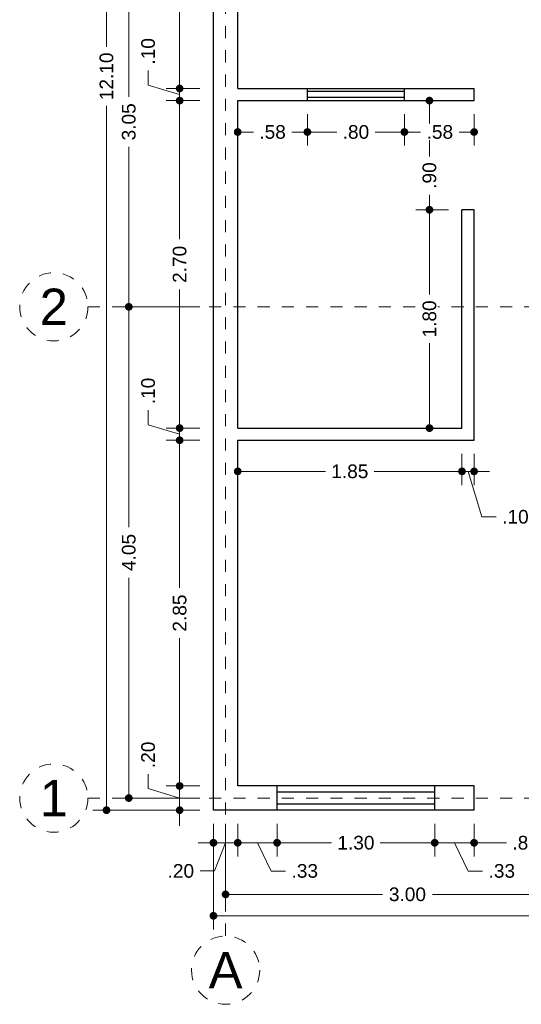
# Model space of a CAD drawing. Header units: millimetres. Extents: x 2564.8 to 2573.4, y 875.7 to 889.9.
# Tile 1 of 3: x 2564.8 to 2568.9, y 875.7 to 883.8. Entities that reach past the tile are written whole.
import ezdxf
from ezdxf.enums import TextEntityAlignment as Align

# ---------------------------------------------------------------- set-up
doc = ezdxf.new("R2010")
doc.units = ezdxf.units.MM
doc.header["$LTSCALE"] = 0.001
doc.linetypes.add('CENTER2', pattern=[28.575, 19.05, -3.175, 3.175, -3.175])
for name, color, linetype, lineweight in [('Cotas', 7, 'Continuous', 18), ('Ejes', 7, 'CENTER2', 5), ('Muros', 7, 'Continuous', 30), ('Ventanas', 250, 'Continuous', 25)]:
    doc.layers.add(name, color=color, linetype=linetype, lineweight=lineweight)
doc.styles.get("Standard").update_dxf_attribs({"font": 'arial.ttf'})
doc.dimstyles.new('1-75', dxfattribs={"dimscale": 75, "dimtxt": 0.0015, "dimasz": 0.00085, "dimexe": 0.0015, "dimexo": 0.0015, "dimgap": 0.0008, "dimtad": 0, "dimzin": 4, "dimdsep": 46, "dimtxsty": 'Standard', "dimblk": 'DOT', "dimcen": 0.0009, "dimclrd": 256, "dimclre": 256, "dimclrt": 256, "dimadec": 0, "dimazin": 0, "dimtfac": 1, "dimtofl": 0, "dimtmove": 1, "dimatfit": 2, "dimfxl": 0.0015, "dimtfill": 1, "dimtolj": 1, "dimtzin": 4, "dimlwd": -1, "dimlwe": -1, "dimarcsym": 0})

# ---------------------------------------------------------------- blocks, each defined once
blk = doc.blocks.new('_DOT')
at = {"color": 0, "linetype": 'ByBlock'}
blk.add_line((-0.5, 0), (-1, 0), dxfattribs=at)
at = {"color": 0, "linetype": 'ByBlock', "const_width": 0.5}
blk.add_lwpolyline([(-0.25, 0, 1), (0.25, 0, 1)], format="xyb", close=True, dxfattribs=at)
blk = doc.blocks.new('*D3')
at = {"layer": 'Cotas', "transparency": 16777216}
for p, q in [((2566.2439, 889.4308), (2565.3617, 889.4308)), ((2565.4742, 889.367), (2565.4742, 883.6251)), ((2565.4742, 877.3945), (2565.4742, 883.1364)), ((2566.2439, 877.3308), (2565.3617, 877.3308))]:
    blk.add_line(p, q, dxfattribs=at)
at = {"layer": 'Defpoints', "color": 0, "transparency": 16777216}
for p in [(2565.4742, 889.4308), (2566.3564, 889.4308), (2566.3564, 877.3308)]:
    blk.add_point(p, dxfattribs=at)
at = {"layer": 'Cotas', "transparency": 16777216, "xscale": 0.06375, "yscale": 0.06375, "zscale": 0.06375}
for p, rotation in [((2565.4742, 889.4308), 90), ((2565.4742, 877.3308), 270)]:
    blk.add_blockref('_DOT', p, dxfattribs=dict(at, rotation=rotation))
at = {"layer": 'Cotas', "transparency": 16777216, "insert": (2565.4742, 883.3808), "char_height": 0.1125, "attachment_point": 5, "rotation": 90, "bg_fill": 3, "box_fill_scale": 1.1, "bg_fill_color": 256, "bg_fill_true_color": 13158600, "bg_fill_transparency": 0}
blk.add_mtext('\\A1;12.10', dxfattribs=at)
blk = doc.blocks.new('*D7')
at = {"layer": 'Cotas', "transparency": 16777216}
for p, q in [((2566.2439, 884.5308), (2565.5455, 884.5308)), ((2565.658, 884.467), (2565.658, 883.2123)), ((2565.658, 881.5445), (2565.658, 882.7993)), ((2566.2439, 881.4808), (2565.5455, 881.4808))]:
    blk.add_line(p, q, dxfattribs=at)
at = {"layer": 'Defpoints', "color": 0, "transparency": 16777216}
for p in [(2566.3564, 884.5308), (2565.658, 881.4808), (2566.3564, 881.4808)]:
    blk.add_point(p, dxfattribs=at)
at = {"layer": 'Cotas', "transparency": 16777216, "xscale": 0.06375, "yscale": 0.06375, "zscale": 0.06375}
for p, rotation in [((2565.658, 884.5308), 90), ((2565.658, 881.4808), 270)]:
    blk.add_blockref('_DOT', p, dxfattribs=dict(at, rotation=rotation))
at = {"layer": 'Cotas', "transparency": 16777216, "insert": (2565.658, 883.0058), "char_height": 0.1125, "attachment_point": 5, "rotation": 90, "bg_fill": 3, "box_fill_scale": 1.1, "bg_fill_color": 256, "bg_fill_true_color": 13158600, "bg_fill_transparency": 0}
blk.add_mtext('\\A1;3.05', dxfattribs=at)
blk = doc.blocks.new('*D8')
at = {"layer": 'Cotas', "transparency": 16777216}
for p, q in [((2566.2439, 881.4808), (2565.5455, 881.4808)), ((2565.658, 881.417), (2565.658, 879.6646)), ((2565.658, 877.4945), (2565.658, 879.247)), ((2566.2439, 877.4308), (2565.5455, 877.4308))]:
    blk.add_line(p, q, dxfattribs=at)
at = {"layer": 'Defpoints', "color": 0, "transparency": 16777216}
for p in [(2566.3564, 881.4808), (2565.658, 877.4308), (2566.3564, 877.4308)]:
    blk.add_point(p, dxfattribs=at)
at = {"layer": 'Cotas', "transparency": 16777216, "xscale": 0.06375, "yscale": 0.06375, "zscale": 0.06375}
for p, rotation in [((2565.658, 881.4808), 90), ((2565.658, 877.4308), 270)]:
    blk.add_blockref('_DOT', p, dxfattribs=dict(at, rotation=rotation))
at = {"layer": 'Cotas', "transparency": 16777216, "insert": (2565.658, 879.4558), "char_height": 0.1125, "attachment_point": 5, "rotation": 90, "bg_fill": 3, "box_fill_scale": 1.1, "bg_fill_color": 256, "bg_fill_true_color": 13158600, "bg_fill_transparency": 0}
blk.add_mtext('\\A1;4.05', dxfattribs=at)
blk = doc.blocks.new('*D12')
at = {"layer": 'Cotas', "transparency": 16777216}
for p, q in [((2566.2439, 886.4308), (2565.965, 886.4308)), ((2566.0775, 886.367), (2566.0775, 885.0623)), ((2566.0775, 883.3445), (2566.0775, 884.6493)), ((2566.2439, 883.2808), (2565.965, 883.2808))]:
    blk.add_line(p, q, dxfattribs=at)
at = {"layer": 'Defpoints', "color": 0, "transparency": 16777216}
for p in [(2566.3564, 886.4308), (2566.0775, 883.2808), (2566.3564, 883.2808)]:
    blk.add_point(p, dxfattribs=at)
at = {"layer": 'Cotas', "transparency": 16777216, "xscale": 0.06375, "yscale": 0.06375, "zscale": 0.06375}
for p, rotation in [((2566.0775, 886.4308), 90), ((2566.0775, 883.2808), 270)]:
    blk.add_blockref('_DOT', p, dxfattribs=dict(at, rotation=rotation))
at = {"layer": 'Cotas', "transparency": 16777216, "insert": (2566.0775, 884.8558), "char_height": 0.1125, "attachment_point": 5, "rotation": 90, "bg_fill": 3, "box_fill_scale": 1.1, "bg_fill_color": 256, "bg_fill_true_color": 13158600, "bg_fill_transparency": 0}
blk.add_mtext('\\A1;3.15', dxfattribs=at)
blk = doc.blocks.new('*D13')
at = {"layer": 'Cotas', "transparency": 16777216}
for p, q in [((2565.8176, 883.3088), (2565.8176, 883.4288)), ((2566.0775, 883.3445), (2566.0775, 883.4083)), ((2566.0775, 883.2308), (2565.8176, 883.3088)), ((2566.2439, 883.2808), (2565.965, 883.2808)), ((2566.0775, 883.2808), (2566.0775, 883.1808)), ((2566.2439, 883.1808), (2565.965, 883.1808)), ((2566.0775, 883.117), (2566.0775, 883.0533))]:
    blk.add_line(p, q, dxfattribs=at)
at = {"layer": 'Defpoints', "color": 0, "transparency": 16777216}
for p in [(2566.3564, 883.2808), (2566.0775, 883.1808), (2566.3564, 883.1808)]:
    blk.add_point(p, dxfattribs=at)
at = {"layer": 'Cotas', "transparency": 16777216, "xscale": 0.06375, "yscale": 0.06375, "zscale": 0.06375}
for p, rotation in [((2566.0775, 883.2808), 270), ((2566.0775, 883.1808), 90)]:
    blk.add_blockref('_DOT', p, dxfattribs=dict(at, rotation=rotation))
at = {"layer": 'Cotas', "transparency": 16777216, "insert": (2565.8176, 883.5871), "char_height": 0.1125, "attachment_point": 5, "rotation": 90, "bg_fill": 3, "box_fill_scale": 1.1, "bg_fill_color": 256, "bg_fill_true_color": 13158600, "bg_fill_transparency": 0}
blk.add_mtext('\\A1;.10', dxfattribs=at)
blk = doc.blocks.new('*D14')
at = {"layer": 'Cotas', "transparency": 16777216}
for p, q in [((2566.2439, 883.1808), (2565.965, 883.1808)), ((2566.0775, 883.117), (2566.0775, 882.0376)), ((2566.0775, 880.5445), (2566.0775, 881.6239)), ((2566.2439, 880.4808), (2565.965, 880.4808))]:
    blk.add_line(p, q, dxfattribs=at)
at = {"layer": 'Defpoints', "color": 0, "transparency": 16777216}
for p in [(2566.3564, 883.1808), (2566.0775, 880.4808), (2566.3564, 880.4808)]:
    blk.add_point(p, dxfattribs=at)
at = {"layer": 'Cotas', "transparency": 16777216, "xscale": 0.06375, "yscale": 0.06375, "zscale": 0.06375}
for p, rotation in [((2566.0775, 883.1808), 90), ((2566.0775, 880.4808), 270)]:
    blk.add_blockref('_DOT', p, dxfattribs=dict(at, rotation=rotation))
at = {"layer": 'Cotas', "transparency": 16777216, "insert": (2566.0775, 881.8308), "char_height": 0.1125, "attachment_point": 5, "rotation": 90, "bg_fill": 3, "box_fill_scale": 1.1, "bg_fill_color": 256, "bg_fill_true_color": 13158600, "bg_fill_transparency": 0}
blk.add_mtext('\\A1;2.70', dxfattribs=at)
blk = doc.blocks.new('*D15')
at = {"layer": 'Cotas', "transparency": 16777216}
for p, q in [((2565.8176, 880.5088), (2565.8176, 880.6288)), ((2566.0775, 880.5445), (2566.0775, 880.6083)), ((2566.0775, 880.4308), (2565.8176, 880.5088)), ((2566.2439, 880.4808), (2565.965, 880.4808)), ((2566.0775, 880.4808), (2566.0775, 880.3808)), ((2566.2439, 880.3808), (2565.965, 880.3808)), ((2566.0775, 880.317), (2566.0775, 880.2533))]:
    blk.add_line(p, q, dxfattribs=at)
at = {"layer": 'Defpoints', "color": 0, "transparency": 16777216}
for p in [(2566.3564, 880.4808), (2566.0775, 880.3808), (2566.3564, 880.3808)]:
    blk.add_point(p, dxfattribs=at)
at = {"layer": 'Cotas', "transparency": 16777216, "xscale": 0.06375, "yscale": 0.06375, "zscale": 0.06375}
for p, rotation in [((2566.0775, 880.4808), 270), ((2566.0775, 880.3808), 90)]:
    blk.add_blockref('_DOT', p, dxfattribs=dict(at, rotation=rotation))
at = {"layer": 'Cotas', "transparency": 16777216, "insert": (2565.8176, 880.7871), "char_height": 0.1125, "attachment_point": 5, "rotation": 90, "bg_fill": 3, "box_fill_scale": 1.1, "bg_fill_color": 256, "bg_fill_true_color": 13158600, "bg_fill_transparency": 0}
blk.add_mtext('\\A1;.10', dxfattribs=at)
blk = doc.blocks.new('*D16')
at = {"layer": 'Cotas', "transparency": 16777216}
for p, q in [((2566.2439, 880.3808), (2565.965, 880.3808)), ((2566.0775, 880.317), (2566.0775, 879.1633)), ((2566.0775, 877.5945), (2566.0775, 878.7483)), ((2566.2439, 877.5308), (2565.965, 877.5308))]:
    blk.add_line(p, q, dxfattribs=at)
at = {"layer": 'Defpoints', "color": 0, "transparency": 16777216}
for p in [(2566.3564, 880.3808), (2566.0775, 877.5308), (2566.3564, 877.5308)]:
    blk.add_point(p, dxfattribs=at)
at = {"layer": 'Cotas', "transparency": 16777216, "xscale": 0.06375, "yscale": 0.06375, "zscale": 0.06375}
for p, rotation in [((2566.0775, 880.3808), 90), ((2566.0775, 877.5308), 270)]:
    blk.add_blockref('_DOT', p, dxfattribs=dict(at, rotation=rotation))
at = {"layer": 'Cotas', "transparency": 16777216, "insert": (2566.0775, 878.9558), "char_height": 0.1125, "attachment_point": 5, "rotation": 90, "bg_fill": 3, "box_fill_scale": 1.1, "bg_fill_color": 256, "bg_fill_true_color": 13158600, "bg_fill_transparency": 0}
blk.add_mtext('\\A1;2.85', dxfattribs=at)
blk = doc.blocks.new('*D17')
at = {"layer": 'Cotas', "transparency": 16777216}
for p, q in [((2566.0775, 877.5945), (2566.0775, 877.6583)), ((2565.8176, 877.5088), (2565.8176, 877.6288)), ((2566.0775, 877.4308), (2565.8176, 877.5088)), ((2566.2439, 877.5308), (2565.965, 877.5308)), ((2566.0775, 877.5308), (2566.0775, 877.3308)), ((2566.2439, 877.3308), (2565.965, 877.3308)), ((2566.0775, 877.267), (2566.0775, 877.2033))]:
    blk.add_line(p, q, dxfattribs=at)
at = {"layer": 'Defpoints', "color": 0, "transparency": 16777216}
for p in [(2566.3564, 877.5308), (2566.0775, 877.3308), (2566.3564, 877.3308)]:
    blk.add_point(p, dxfattribs=at)
at = {"layer": 'Cotas', "transparency": 16777216, "xscale": 0.06375, "yscale": 0.06375, "zscale": 0.06375}
for p, rotation in [((2566.0775, 877.5308), 270), ((2566.0775, 877.3308), 90)]:
    blk.add_blockref('_DOT', p, dxfattribs=dict(at, rotation=rotation))
at = {"layer": 'Cotas', "transparency": 16777216, "insert": (2565.8176, 877.7871), "char_height": 0.1125, "attachment_point": 5, "rotation": 90, "bg_fill": 3, "box_fill_scale": 1.1, "bg_fill_color": 256, "bg_fill_true_color": 13158600, "bg_fill_transparency": 0}
blk.add_mtext('\\A1;.20', dxfattribs=at)
blk = doc.blocks.new('*D18')
at = {"layer": 'Cotas', "transparency": 16777216}
for p, q in [((2566.3564, 877.2183), (2566.3564, 876.3478)), ((2572.8564, 877.2183), (2572.8564, 876.3478)), ((2566.4202, 876.4603), (2569.4002, 876.4603)), ((2572.7927, 876.4603), (2569.8126, 876.4603))]:
    blk.add_line(p, q, dxfattribs=at)
at = {"layer": 'Defpoints', "color": 0, "transparency": 16777216}
for p in [(2566.3564, 877.3308), (2572.8564, 877.3308), (2572.8564, 876.4603)]:
    blk.add_point(p, dxfattribs=at)
at = {"layer": 'Cotas', "transparency": 16777216, "xscale": 0.06375, "yscale": 0.06375, "zscale": 0.06375, "rotation": 180}
blk.add_blockref('_DOT', (2566.3564, 876.4603), dxfattribs=at)
at = {"layer": 'Cotas', "transparency": 16777216, "xscale": 0.06375, "yscale": 0.06375, "zscale": 0.06375}
blk.add_blockref('_DOT', (2572.8564, 876.4603), dxfattribs=at)
at = {"layer": 'Cotas', "transparency": 16777216, "insert": (2569.6064, 876.4603), "char_height": 0.1125, "attachment_point": 5, "bg_fill": 3, "box_fill_scale": 1.1, "bg_fill_color": 256, "bg_fill_true_color": 13158600, "bg_fill_transparency": 0}
blk.add_mtext('\\A1;6.50', dxfattribs=at)
blk = doc.blocks.new('*D19')
at = {"layer": 'Cotas', "transparency": 16777216}
for p, q in [((2566.4564, 877.2183), (2566.4564, 876.5243)), ((2569.4564, 877.2183), (2569.4564, 876.5243)), ((2566.5202, 876.6368), (2567.7505, 876.6368)), ((2569.3927, 876.6368), (2568.1623, 876.6368))]:
    blk.add_line(p, q, dxfattribs=at)
at = {"layer": 'Defpoints', "color": 0, "transparency": 16777216}
for p in [(2566.4564, 877.3308), (2569.4564, 877.3308), (2569.4564, 876.6368)]:
    blk.add_point(p, dxfattribs=at)
at = {"layer": 'Cotas', "transparency": 16777216, "xscale": 0.06375, "yscale": 0.06375, "zscale": 0.06375, "rotation": 180}
blk.add_blockref('_DOT', (2566.4564, 876.6368), dxfattribs=at)
at = {"layer": 'Cotas', "transparency": 16777216, "xscale": 0.06375, "yscale": 0.06375, "zscale": 0.06375}
blk.add_blockref('_DOT', (2569.4564, 876.6368), dxfattribs=at)
at = {"layer": 'Cotas', "transparency": 16777216, "insert": (2567.9564, 876.6368), "char_height": 0.1125, "attachment_point": 5, "bg_fill": 3, "box_fill_scale": 1.1, "bg_fill_color": 256, "bg_fill_true_color": 13158600, "bg_fill_transparency": 0}
blk.add_mtext('\\A1;3.00', dxfattribs=at)
blk = doc.blocks.new('*D21')
at = {"layer": 'Cotas', "transparency": 16777216}
for p, q in [((2566.3564, 877.2183), (2566.3564, 876.9497)), ((2566.5564, 877.2183), (2566.5564, 876.9497)), ((2566.2927, 877.0622), (2566.2289, 877.0622)), ((2566.3564, 877.0622), (2566.5564, 877.0622)), ((2566.4564, 877.0622), (2566.3655, 876.8296)), ((2566.6202, 877.0622), (2566.6839, 877.0622)), ((2566.3655, 876.8296), (2566.2455, 876.8296))]:
    blk.add_line(p, q, dxfattribs=at)
at = {"layer": 'Defpoints', "color": 0, "transparency": 16777216}
for p in [(2566.3564, 877.3308), (2566.5564, 877.3308), (2566.5564, 877.0622)]:
    blk.add_point(p, dxfattribs=at)
at = {"layer": 'Cotas', "transparency": 16777216, "xscale": 0.06375, "yscale": 0.06375, "zscale": 0.06375}
blk.add_blockref('_DOT', (2566.3564, 877.0622), dxfattribs=at)
at = {"layer": 'Cotas', "transparency": 16777216, "xscale": 0.06375, "yscale": 0.06375, "zscale": 0.06375, "rotation": 180}
blk.add_blockref('_DOT', (2566.5564, 877.0622), dxfattribs=at)
at = {"layer": 'Cotas', "transparency": 16777216, "insert": (2566.0872, 876.8296), "char_height": 0.1125, "attachment_point": 5, "bg_fill": 3, "box_fill_scale": 1.1, "bg_fill_color": 256, "bg_fill_true_color": 13158600, "bg_fill_transparency": 0}
blk.add_mtext('\\A1;.20', dxfattribs=at)
blk = doc.blocks.new('*D22')
at = {"layer": 'Cotas', "transparency": 16777216}
for p, q in [((2566.5564, 877.2183), (2566.5564, 876.9497)), ((2566.8814, 877.2183), (2566.8814, 876.9497)), ((2566.6202, 877.0622), (2566.8177, 877.0622)), ((2566.7189, 877.0622), (2566.8314, 876.8295)), ((2566.8314, 876.8295), (2566.9514, 876.8295))]:
    blk.add_line(p, q, dxfattribs=at)
at = {"layer": 'Defpoints', "color": 0, "transparency": 16777216}
for p in [(2566.5564, 877.3308), (2566.8814, 877.3308), (2566.8814, 877.0622)]:
    blk.add_point(p, dxfattribs=at)
at = {"layer": 'Cotas', "transparency": 16777216, "xscale": 0.06375, "yscale": 0.06375, "zscale": 0.06375, "rotation": 180}
blk.add_blockref('_DOT', (2566.5564, 877.0622), dxfattribs=at)
at = {"layer": 'Cotas', "transparency": 16777216, "xscale": 0.06375, "yscale": 0.06375, "zscale": 0.06375}
blk.add_blockref('_DOT', (2566.8814, 877.0622), dxfattribs=at)
at = {"layer": 'Cotas', "transparency": 16777216, "insert": (2567.1099, 876.8295), "char_height": 0.1125, "attachment_point": 5, "bg_fill": 3, "box_fill_scale": 1.1, "bg_fill_color": 256, "bg_fill_true_color": 13158600, "bg_fill_transparency": 0}
blk.add_mtext('\\A1;.33', dxfattribs=at)
blk = doc.blocks.new('*D23')
at = {"layer": 'Cotas', "transparency": 16777216}
for p, q in [((2566.8814, 877.2183), (2566.8814, 876.9497)), ((2568.1814, 877.2183), (2568.1814, 876.9497)), ((2566.9452, 877.0622), (2567.3308, 877.0622)), ((2568.1177, 877.0622), (2567.732, 877.0622))]:
    blk.add_line(p, q, dxfattribs=at)
at = {"layer": 'Defpoints', "color": 0, "transparency": 16777216}
for p in [(2566.8814, 877.3308), (2568.1814, 877.3308), (2568.1814, 877.0622)]:
    blk.add_point(p, dxfattribs=at)
at = {"layer": 'Cotas', "transparency": 16777216, "xscale": 0.06375, "yscale": 0.06375, "zscale": 0.06375, "rotation": 180}
blk.add_blockref('_DOT', (2566.8814, 877.0622), dxfattribs=at)
at = {"layer": 'Cotas', "transparency": 16777216, "xscale": 0.06375, "yscale": 0.06375, "zscale": 0.06375}
blk.add_blockref('_DOT', (2568.1814, 877.0622), dxfattribs=at)
at = {"layer": 'Cotas', "transparency": 16777216, "insert": (2567.5314, 877.0622), "char_height": 0.1125, "attachment_point": 5, "bg_fill": 3, "box_fill_scale": 1.1, "bg_fill_color": 256, "bg_fill_true_color": 13158600, "bg_fill_transparency": 0}
blk.add_mtext('\\A1;1.30', dxfattribs=at)
blk = doc.blocks.new('*D24')
at = {"layer": 'Cotas', "transparency": 16777216}
for p, q in [((2568.1814, 877.2183), (2568.1814, 876.9497)), ((2568.5064, 877.2183), (2568.5064, 876.9497)), ((2568.2452, 877.0622), (2568.4427, 877.0622)), ((2568.3439, 877.0622), (2568.4564, 876.8295)), ((2568.4564, 876.8295), (2568.5764, 876.8295))]:
    blk.add_line(p, q, dxfattribs=at)
at = {"layer": 'Defpoints', "color": 0, "transparency": 16777216}
for p in [(2568.1814, 877.3308), (2568.5064, 877.3308), (2568.5064, 877.0622)]:
    blk.add_point(p, dxfattribs=at)
at = {"layer": 'Cotas', "transparency": 16777216, "xscale": 0.06375, "yscale": 0.06375, "zscale": 0.06375, "rotation": 180}
blk.add_blockref('_DOT', (2568.1814, 877.0622), dxfattribs=at)
at = {"layer": 'Cotas', "transparency": 16777216, "xscale": 0.06375, "yscale": 0.06375, "zscale": 0.06375}
blk.add_blockref('_DOT', (2568.5064, 877.0622), dxfattribs=at)
at = {"layer": 'Cotas', "transparency": 16777216, "insert": (2568.7349, 876.8295), "char_height": 0.1125, "attachment_point": 5, "bg_fill": 3, "box_fill_scale": 1.1, "bg_fill_color": 256, "bg_fill_true_color": 13158600, "bg_fill_transparency": 0}
blk.add_mtext('\\A1;.33', dxfattribs=at)
blk = doc.blocks.new('*D25')
at = {"layer": 'Cotas', "transparency": 16777216}
for p, q in [((2568.5064, 877.2183), (2568.5064, 876.9497)), ((2569.3564, 877.2183), (2569.3564, 876.9497)), ((2568.5702, 877.0622), (2568.7725, 877.0622)), ((2569.2927, 877.0622), (2569.0904, 877.0622))]:
    blk.add_line(p, q, dxfattribs=at)
at = {"layer": 'Defpoints', "color": 0, "transparency": 16777216}
for p in [(2568.5064, 877.3308), (2569.3564, 877.3308), (2569.3564, 877.0622)]:
    blk.add_point(p, dxfattribs=at)
at = {"layer": 'Cotas', "transparency": 16777216, "xscale": 0.06375, "yscale": 0.06375, "zscale": 0.06375, "rotation": 180}
blk.add_blockref('_DOT', (2568.5064, 877.0622), dxfattribs=at)
at = {"layer": 'Cotas', "transparency": 16777216, "xscale": 0.06375, "yscale": 0.06375, "zscale": 0.06375}
blk.add_blockref('_DOT', (2569.3564, 877.0622), dxfattribs=at)
at = {"layer": 'Cotas', "transparency": 16777216, "insert": (2568.9314, 877.0622), "char_height": 0.1125, "attachment_point": 5, "bg_fill": 3, "box_fill_scale": 1.1, "bg_fill_color": 256, "bg_fill_true_color": 13158600, "bg_fill_transparency": 0}
blk.add_mtext('\\A1;.85', dxfattribs=at)
blk = doc.blocks.new('*D43')
at = {"layer": 'Cotas', "transparency": 16777216}
for p, q in [((2566.5564, 880.2683), (2566.5564, 880.0116)), ((2568.4064, 880.2683), (2568.4064, 880.0116)), ((2566.6202, 880.1241), (2567.2802, 880.1241)), ((2568.3427, 880.1241), (2567.6827, 880.1241))]:
    blk.add_line(p, q, dxfattribs=at)
at = {"layer": 'Defpoints', "color": 0, "transparency": 16777216}
for p in [(2566.5564, 880.3808), (2568.4064, 880.3808), (2568.4064, 880.1241)]:
    blk.add_point(p, dxfattribs=at)
at = {"layer": 'Cotas', "transparency": 16777216, "xscale": 0.06375, "yscale": 0.06375, "zscale": 0.06375, "rotation": 180}
blk.add_blockref('_DOT', (2566.5564, 880.1241), dxfattribs=at)
at = {"layer": 'Cotas', "transparency": 16777216, "xscale": 0.06375, "yscale": 0.06375, "zscale": 0.06375}
blk.add_blockref('_DOT', (2568.4064, 880.1241), dxfattribs=at)
at = {"layer": 'Cotas', "transparency": 16777216, "insert": (2567.4814, 880.1241), "char_height": 0.1125, "attachment_point": 5, "bg_fill": 3, "box_fill_scale": 1.1, "bg_fill_color": 256, "bg_fill_true_color": 13158600, "bg_fill_transparency": 0}
blk.add_mtext('\\A1;1.85', dxfattribs=at)
blk = doc.blocks.new('*D44')
at = {"layer": 'Cotas', "transparency": 16777216}
for p, q in [((2568.4064, 880.2683), (2568.4064, 880.0116)), ((2568.5064, 880.2683), (2568.5064, 880.0116)), ((2568.3427, 880.1241), (2568.2789, 880.1241)), ((2568.4064, 880.1241), (2568.5064, 880.1241)), ((2568.4564, 880.1241), (2568.5689, 879.7493)), ((2568.5702, 880.1241), (2568.6339, 880.1241)), ((2568.5689, 879.7493), (2568.6889, 879.7493))]:
    blk.add_line(p, q, dxfattribs=at)
at = {"layer": 'Defpoints', "color": 0, "transparency": 16777216}
for p in [(2568.4064, 880.3808), (2568.5064, 880.3808), (2568.5064, 880.1241)]:
    blk.add_point(p, dxfattribs=at)
at = {"layer": 'Cotas', "transparency": 16777216, "xscale": 0.06375, "yscale": 0.06375, "zscale": 0.06375}
blk.add_blockref('_DOT', (2568.4064, 880.1241), dxfattribs=at)
at = {"layer": 'Cotas', "transparency": 16777216, "xscale": 0.06375, "yscale": 0.06375, "zscale": 0.06375, "rotation": 180}
blk.add_blockref('_DOT', (2568.5064, 880.1241), dxfattribs=at)
at = {"layer": 'Cotas', "transparency": 16777216, "insert": (2568.8472, 879.7493), "char_height": 0.1125, "attachment_point": 5, "bg_fill": 3, "box_fill_scale": 1.1, "bg_fill_color": 256, "bg_fill_true_color": 13158600, "bg_fill_transparency": 0}
blk.add_mtext('\\A1;.10', dxfattribs=at)
blk = doc.blocks.new('*D45')
at = {"layer": 'Cotas', "transparency": 16777216}
for p, q in [((2568.2939, 882.2808), (2568.0256, 882.2808)), ((2568.1381, 882.217), (2568.1381, 881.5814)), ((2568.1381, 880.5445), (2568.1381, 881.1801)), ((2568.2939, 880.4808), (2568.0256, 880.4808))]:
    blk.add_line(p, q, dxfattribs=at)
at = {"layer": 'Defpoints', "color": 0, "transparency": 16777216}
for p in [(2568.4064, 882.2808), (2568.1381, 880.4808), (2568.4064, 880.4808)]:
    blk.add_point(p, dxfattribs=at)
at = {"layer": 'Cotas', "transparency": 16777216, "xscale": 0.06375, "yscale": 0.06375, "zscale": 0.06375}
for p, rotation in [((2568.1381, 882.2808), 90), ((2568.1381, 880.4808), 270)]:
    blk.add_blockref('_DOT', p, dxfattribs=dict(at, rotation=rotation))
at = {"layer": 'Cotas', "transparency": 16777216, "insert": (2568.1381, 881.3808), "char_height": 0.1125, "attachment_point": 5, "rotation": 90, "bg_fill": 3, "box_fill_scale": 1.1, "bg_fill_color": 256, "bg_fill_true_color": 13158600, "bg_fill_transparency": 0}
blk.add_mtext('\\A1;1.80', dxfattribs=at)
blk = doc.blocks.new('*D46')
at = {"layer": 'Cotas', "transparency": 16777216}
for p, q in [((2568.3939, 883.1808), (2568.0256, 883.1808)), ((2568.1381, 883.117), (2568.1381, 882.7212)), ((2568.1381, 882.3445), (2568.1381, 882.4045)), ((2568.2939, 882.2808), (2568.0256, 882.2808))]:
    blk.add_line(p, q, dxfattribs=at)
at = {"layer": 'Defpoints', "color": 0, "transparency": 16777216}
for p in [(2568.1381, 883.1808), (2568.5064, 883.1808), (2568.4064, 882.2808)]:
    blk.add_point(p, dxfattribs=at)
at = {"layer": 'Cotas', "transparency": 16777216, "xscale": 0.06375, "yscale": 0.06375, "zscale": 0.06375}
for p, rotation in [((2568.1381, 883.1808), 90), ((2568.1381, 882.2808), 270)]:
    blk.add_blockref('_DOT', p, dxfattribs=dict(at, rotation=rotation))
at = {"layer": 'Cotas', "transparency": 16777216, "insert": (2568.1381, 882.5629), "char_height": 0.1125, "attachment_point": 5, "rotation": 90, "bg_fill": 3, "box_fill_scale": 1.1, "bg_fill_color": 256, "bg_fill_true_color": 13158600, "bg_fill_transparency": 0}
blk.add_mtext('\\A1;.90', dxfattribs=at)
blk = doc.blocks.new('*D47')
at = {"layer": 'Cotas', "transparency": 16777216}
for p, q in [((2566.5564, 883.0683), (2566.5564, 882.8094)), ((2567.1314, 883.0683), (2567.1314, 882.8094)), ((2566.6202, 882.9219), (2566.6853, 882.9219)), ((2567.0677, 882.9219), (2567.0026, 882.9219))]:
    blk.add_line(p, q, dxfattribs=at)
at = {"layer": 'Defpoints', "color": 0, "transparency": 16777216}
for p in [(2566.5564, 883.1808), (2567.1314, 883.1808), (2567.1314, 882.9219)]:
    blk.add_point(p, dxfattribs=at)
at = {"layer": 'Cotas', "transparency": 16777216, "xscale": 0.06375, "yscale": 0.06375, "zscale": 0.06375, "rotation": 180}
blk.add_blockref('_DOT', (2566.5564, 882.9219), dxfattribs=at)
at = {"layer": 'Cotas', "transparency": 16777216, "xscale": 0.06375, "yscale": 0.06375, "zscale": 0.06375}
blk.add_blockref('_DOT', (2567.1314, 882.9219), dxfattribs=at)
at = {"layer": 'Cotas', "transparency": 16777216, "insert": (2566.8439, 882.9219), "char_height": 0.1125, "attachment_point": 5, "bg_fill": 3, "box_fill_scale": 1.1, "bg_fill_color": 256, "bg_fill_true_color": 13158600, "bg_fill_transparency": 0}
blk.add_mtext('\\A1;.58', dxfattribs=at)
blk = doc.blocks.new('*D48')
at = {"layer": 'Cotas', "transparency": 16777216}
for p, q in [((2567.1314, 883.0683), (2567.1314, 882.8094)), ((2567.9314, 883.0683), (2567.9314, 882.8094)), ((2567.1952, 882.9219), (2567.3731, 882.9219)), ((2567.8677, 882.9219), (2567.6898, 882.9219))]:
    blk.add_line(p, q, dxfattribs=at)
at = {"layer": 'Defpoints', "color": 0, "transparency": 16777216}
for p in [(2567.1314, 883.1808), (2567.9314, 883.1808), (2567.9314, 882.9219)]:
    blk.add_point(p, dxfattribs=at)
at = {"layer": 'Cotas', "transparency": 16777216, "xscale": 0.06375, "yscale": 0.06375, "zscale": 0.06375, "rotation": 180}
blk.add_blockref('_DOT', (2567.1314, 882.9219), dxfattribs=at)
at = {"layer": 'Cotas', "transparency": 16777216, "xscale": 0.06375, "yscale": 0.06375, "zscale": 0.06375}
blk.add_blockref('_DOT', (2567.9314, 882.9219), dxfattribs=at)
at = {"layer": 'Cotas', "transparency": 16777216, "insert": (2567.5314, 882.9219), "char_height": 0.1125, "attachment_point": 5, "bg_fill": 3, "box_fill_scale": 1.1, "bg_fill_color": 256, "bg_fill_true_color": 13158600, "bg_fill_transparency": 0}
blk.add_mtext('\\A1;.80', dxfattribs=at)
blk = doc.blocks.new('*D49')
at = {"layer": 'Cotas', "transparency": 16777216}
for p, q in [((2567.9314, 883.0683), (2567.9314, 882.8094)), ((2568.5064, 883.0683), (2568.5064, 882.8094)), ((2567.9952, 882.9219), (2568.0654, 882.9219)), ((2568.4427, 882.9219), (2568.3827, 882.9219))]:
    blk.add_line(p, q, dxfattribs=at)
at = {"layer": 'Defpoints', "color": 0, "transparency": 16777216}
for p in [(2567.9314, 883.1808), (2568.5064, 883.1808), (2568.5064, 882.9219)]:
    blk.add_point(p, dxfattribs=at)
at = {"layer": 'Cotas', "transparency": 16777216, "xscale": 0.06375, "yscale": 0.06375, "zscale": 0.06375, "rotation": 180}
blk.add_blockref('_DOT', (2567.9314, 882.9219), dxfattribs=at)
at = {"layer": 'Cotas', "transparency": 16777216, "xscale": 0.06375, "yscale": 0.06375, "zscale": 0.06375}
blk.add_blockref('_DOT', (2568.5064, 882.9219), dxfattribs=at)
at = {"layer": 'Cotas', "transparency": 16777216, "insert": (2568.224, 882.9219), "char_height": 0.1125, "attachment_point": 5, "bg_fill": 3, "box_fill_scale": 1.1, "bg_fill_color": 256, "bg_fill_true_color": 13158600, "bg_fill_transparency": 0}
blk.add_mtext('\\A1;.58', dxfattribs=at)

msp = doc.modelspace()

# ---------------------------------------------------------------- linework, layer by layer
at = {"layer": 'Ejes', "linetype": 'CENTER2'}
for p, q in [((2566.4564, 876.2956), (2566.4564, 889.9308)), ((2565.3205, 881.4808), (2573.3564, 881.4808)), ((2565.3205, 877.4308), (2573.3564, 877.4308))]:
    msp.add_line(p, q, dxfattribs=at)
at = {"layer": 'Ejes'}
for centre in [(2565.0393, 881.4808), (2565.0393, 877.4308), (2566.4564, 876.0118)]:
    msp.add_circle(centre, 0.2812, dxfattribs=at)
at = {"layer": 'Muros'}
for p, q in [((2566.3564, 877.3308), (2566.3564, 889.4308)), ((2566.5564, 883.2808), (2566.5564, 886.4308)), ((2566.5564, 883.2808), (2568.5064, 883.2808)), ((2568.5064, 883.1808), (2568.5064, 883.2808)), ((2566.5564, 880.4808), (2566.5564, 883.1808)), ((2566.5564, 883.1808), (2568.5064, 883.1808)), ((2568.4064, 880.4808), (2568.4064, 882.2808)), ((2568.5064, 882.2808), (2568.4064, 882.2808)), ((2568.5064, 880.3808), (2568.5064, 882.2808)), ((2566.5564, 880.4808), (2568.4064, 880.4808)), ((2566.5564, 877.5308), (2566.5564, 880.3808)), ((2566.5564, 880.3808), (2568.5064, 880.3808)), ((2568.5064, 877.5308), (2566.5564, 877.5308)), ((2568.5064, 877.3308), (2568.5064, 877.5308)), ((2568.5064, 877.3308), (2566.3564, 877.3308))]:
    msp.add_line(p, q, dxfattribs=at)
at = {"layer": 'Ventanas'}
for p, q in [((2567.1314, 883.1808), (2567.1314, 883.2808)), ((2567.9314, 883.2558), (2567.1314, 883.2558)), ((2567.9314, 883.1808), (2567.9314, 883.2808)), ((2567.9314, 883.2058), (2567.1314, 883.2058)), ((2566.8814, 877.3308), (2566.8814, 877.5308)), ((2568.1814, 877.3308), (2568.1814, 877.5308)), ((2568.1814, 877.4808), (2566.8814, 877.4808)), ((2568.1814, 877.3808), (2566.8814, 877.3808))]:
    msp.add_line(p, q, dxfattribs=at)

# ---------------------------------------------------------------- texts
at = {"layer": 'Ejes'}
for s, p in [('2', (2565.0393, 881.4808)), ('1', (2565.0393, 877.4308)), ('A', (2566.4564, 876.0118))]:
    msp.add_text(s, height=0.3, dxfattribs=at).set_placement(p, align=Align.MIDDLE_CENTER)

# ---------------------------------------------------------------- next in the draw order: dimensions: what is measured, and where the dimension line sits
at = {"layer": 'Cotas'}
for base, p1, p2, picture, middle in [((2565.4742, 889.4308), (2566.3564, 877.3308), (2566.3564, 889.4308), '*D3', (2565.4742, 883.3808)), ((2568.1381, 880.4808), (2568.4064, 882.2808), (2568.4064, 880.4808), '*D45', (2568.1381, 881.3808))]:
    dim = msp.add_linear_dim(base=base, p1=p1, p2=p2, angle=90, dimstyle='1-75', dxfattribs=at)
    dim.commit()
    dim.dimension.update_dxf_attribs({"geometry": picture, "text_midpoint": middle})
for base, p1, p2, picture, middle in [((2567.1314146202, 882.9219462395), (2566.5564146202, 883.1807700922), (2567.1314146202, 883.1807700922), '*D47', (2566.8439146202, 882.9219462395)), ((2568.4064, 880.1241), (2566.5564, 880.3808), (2568.4064, 880.3808), '*D43', (2567.4814, 880.1241))]:
    dim = msp.add_linear_dim(base=base, p1=p1, p2=p2, dimstyle='1-75', dxfattribs=at)
    dim.commit()
    dim.dimension.update_dxf_attribs({"geometry": picture, "text_midpoint": middle})

# ---------------------------------------------------------------- next in the draw order: dimensions: what is measured, and where the dimension line sits
dim = msp.add_linear_dim(base=(2565.658, 881.4808), p1=(2566.3564, 884.5308), p2=(2566.3564, 881.4808), angle=90, dimstyle='1-75', dxfattribs=at)
dim.commit()
dim.dimension.update_dxf_attribs({"geometry": '*D7', "text_midpoint": (2565.658, 883.0058)})
for base, p1, p2, picture, middle in [((2567.9314, 882.9219), (2567.1314, 883.1808), (2567.9314, 883.1808), '*D48', (2567.5314, 882.9219)), ((2568.5064, 880.1241), (2568.4064, 880.3808), (2568.5064, 880.3808), '*D44', (2568.7489, 879.7493))]:
    dim = msp.add_linear_dim(base=base, p1=p1, p2=p2, dimstyle='1-75', dxfattribs=at)
    dim.commit()
    dim.dimension.update_dxf_attribs({"geometry": picture, "text_midpoint": middle})
dim = msp.add_linear_dim(base=(2568.1381, 883.1808), p1=(2568.4064, 882.2808), p2=(2568.5064, 883.1808), angle=90, dimstyle='1-75', override={"dimjust": 1}, dxfattribs=at)
dim.commit()
dim.dimension.update_dxf_attribs({"geometry": '*D46', "text_midpoint": (2568.1381, 882.5629)})

# ---------------------------------------------------------------- next in the draw order: dimensions: what is measured, and where the dimension line sits
for base, p1, p2, picture, middle in [((2566.0775, 883.2808), (2566.3564, 886.4308), (2566.3564, 883.2808), '*D12', (2566.0775, 884.8558)), ((2565.658, 877.4308), (2566.3564, 881.4808), (2566.3564, 877.4308), '*D8', (2565.658, 879.4558))]:
    dim = msp.add_linear_dim(base=base, p1=p1, p2=p2, angle=90, dimstyle='1-75', dxfattribs=at)
    dim.commit()
    dim.dimension.update_dxf_attribs({"geometry": picture, "text_midpoint": middle})
dim = msp.add_linear_dim(base=(2568.5064146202, 882.9219462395), p1=(2567.9314146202, 883.1807700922), p2=(2568.5064146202, 883.1807700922), dimstyle='1-75', override={"dimjust": 2}, dxfattribs=at)
dim.commit()
dim.dimension.update_dxf_attribs({"geometry": '*D49', "text_midpoint": (2568.2240160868, 882.9219462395)})

# ---------------------------------------------------------------- next in the draw order: dimensions: what is measured, and where the dimension line sits
dim = msp.add_linear_dim(base=(2566.0775, 883.1808), p1=(2566.3564, 883.2808), p2=(2566.3564, 883.1808), angle=90, dimstyle='1-75', dxfattribs=at)
dim.commit()
dim.dimension.update_dxf_attribs({"geometry": '*D13', "text_midpoint": (2565.8176, 883.4888)})

# ---------------------------------------------------------------- next in the draw order: dimensions: what is measured, and where the dimension line sits
dim = msp.add_linear_dim(base=(2566.0775, 880.4808), p1=(2566.3564, 883.1808), p2=(2566.3564, 880.4808), angle=90, dimstyle='1-75', dxfattribs=at)
dim.commit()
dim.dimension.update_dxf_attribs({"geometry": '*D14', "text_midpoint": (2566.0775, 881.8308)})

# ---------------------------------------------------------------- next in the draw order: dimensions: what is measured, and where the dimension line sits
dim = msp.add_linear_dim(base=(2566.0775, 880.3808), p1=(2566.3564, 880.4808), p2=(2566.3564, 880.3808), angle=90, dimstyle='1-75', dxfattribs=at)
dim.commit()
dim.dimension.update_dxf_attribs({"geometry": '*D15', "text_midpoint": (2565.8176, 880.6888)})

# ---------------------------------------------------------------- next in the draw order: dimensions: what is measured, and where the dimension line sits
dim = msp.add_linear_dim(base=(2566.0775, 877.5308), p1=(2566.3564, 880.3808), p2=(2566.3564, 877.5308), angle=90, dimstyle='1-75', dxfattribs=at)
dim.commit()
dim.dimension.update_dxf_attribs({"geometry": '*D16', "text_midpoint": (2566.0775, 878.9558)})

# ---------------------------------------------------------------- next in the draw order: dimensions: what is measured, and where the dimension line sits
dim = msp.add_linear_dim(base=(2566.0775, 877.3308), p1=(2566.3564, 877.5308), p2=(2566.3564, 877.3308), angle=90, dimstyle='1-75', dxfattribs=at)
dim.commit()
dim.dimension.update_dxf_attribs({"geometry": '*D17', "text_midpoint": (2565.8176, 877.6888)})

# ---------------------------------------------------------------- next in the draw order: dimensions: what is measured, and where the dimension line sits
dim = msp.add_linear_dim(base=(2572.8564, 876.4603), p1=(2566.3564, 877.3308), p2=(2572.8564, 877.3308), dimstyle='1-75', dxfattribs=at)
dim.commit()
dim.dimension.update_dxf_attribs({"geometry": '*D18', "text_midpoint": (2569.6064, 876.4603)})

# ---------------------------------------------------------------- next in the draw order: dimensions: what is measured, and where the dimension line sits
dim = msp.add_linear_dim(base=(2569.4564, 876.6368), p1=(2566.4564, 877.3308), p2=(2569.4564, 877.3308), dimstyle='1-75', dxfattribs=at)
dim.commit()
dim.dimension.update_dxf_attribs({"geometry": '*D19', "text_midpoint": (2567.9564, 876.6368)})

# ---------------------------------------------------------------- next in the draw order: dimensions: what is measured, and where the dimension line sits
dim = msp.add_linear_dim(base=(2566.5564, 877.0622), p1=(2566.3564, 877.3308), p2=(2566.5564, 877.3308), dimstyle='1-75', dxfattribs=at)
dim.commit()
dim.dimension.update_dxf_attribs({"geometry": '*D21', "text_midpoint": (2566.1855, 876.8296), "dimtype": 160})

# ---------------------------------------------------------------- next in the draw order: dimensions: what is measured, and where the dimension line sits
dim = msp.add_linear_dim(base=(2566.8814146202, 877.0621526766), p1=(2566.5564146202, 877.3307700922), p2=(2566.8814146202, 877.3307700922), dimstyle='1-75', dxfattribs=at)
dim.commit()
dim.dimension.update_dxf_attribs({"geometry": '*D22', "text_midpoint": (2567.011394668, 876.8294612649), "dimtype": 160})

# ---------------------------------------------------------------- next in the draw order: dimensions: what is measured, and where the dimension line sits
dim = msp.add_linear_dim(base=(2568.1814, 877.0622), p1=(2566.8814, 877.3308), p2=(2568.1814, 877.3308), dimstyle='1-75', dxfattribs=at)
dim.commit()
dim.dimension.update_dxf_attribs({"geometry": '*D23', "text_midpoint": (2567.5314, 877.0622)})

# ---------------------------------------------------------------- next in the draw order: dimensions: what is measured, and where the dimension line sits
dim = msp.add_linear_dim(base=(2568.5064146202, 877.0621526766), p1=(2568.1814146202, 877.3307700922), p2=(2568.5064146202, 877.3307700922), dimstyle='1-75', dxfattribs=at)
dim.commit()
dim.dimension.update_dxf_attribs({"geometry": '*D24', "text_midpoint": (2568.636394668, 876.8294612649), "dimtype": 160})

# ---------------------------------------------------------------- next in the draw order: dimensions: what is measured, and where the dimension line sits
dim = msp.add_linear_dim(base=(2569.3564, 877.0622), p1=(2568.5064, 877.3308), p2=(2569.3564, 877.3308), dimstyle='1-75', dxfattribs=at)
dim.commit()
dim.dimension.update_dxf_attribs({"geometry": '*D25', "text_midpoint": (2568.9314, 877.0622)})

doc.saveas('drawing.dxf')
